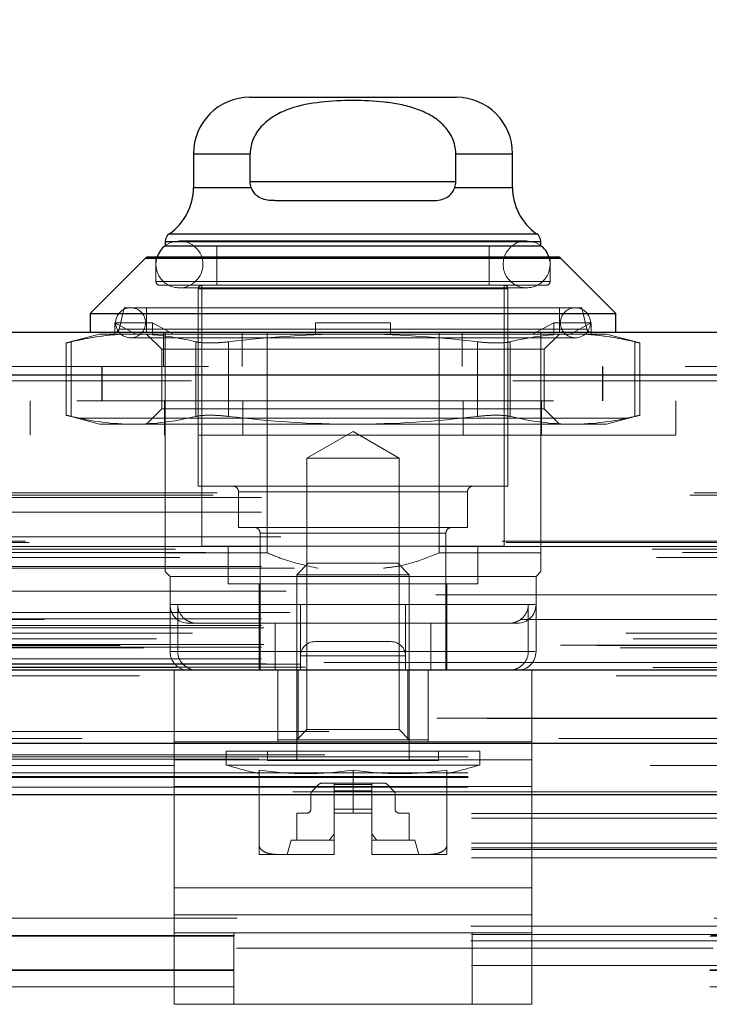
# Model space of a CAD drawing. Header units: inches. Extents: x 0.2 to 10.8, y 0.2 to 8.2.
# Tile 9 of 86: x 3.54 to 3.684, y 2.098 to 2.304. Entities that reach past the tile are written whole.
import ezdxf

# ---------------------------------------------------------------- set-up
doc = ezdxf.new("R2010")
doc.units = ezdxf.units.IN
doc.header["$MEASUREMENT"] = 0
doc.linetypes.add('HIDDEN', pattern=[0.07500000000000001, 0.05, -0.025])
doc.layers.add('DIMENSIONS', color=140, linetype='Continuous')
doc.layers.add('SLD-0', color=179, linetype='Continuous')
doc.styles.add('SLDTEXTSTYLE0', font='TXT', dxfattribs={"width": 0.7})
doc.dimstyles.new('SLDDIMSTYLE0', dxfattribs={"dimtxt": 0.0849609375, "dimasz": 0.13, "dimexe": 0, "dimexo": 0.0625, "dimgap": 0.021240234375, "dimtad": 0, "dimtih": 1, "dimtoh": 1, "dimlfac": 10, "dimrnd": 1e-09, "dimzin": 12, "dimdsep": 46, "dimtxsty": 'SLDTEXTSTYLE0', "dimsah": 1, "dimcen": 0.09, "dimadec": 0, "dimazin": 3, "dimtfac": 1, "dimtofl": 0, "dimtmove": 0, "dimatfit": 3, "dimfxl": 0, "dimfrac": 2, "dimtolj": 1, "dimtzin": 12, "dimarcsym": 0})

# ---------------------------------------------------------------- blocks, each defined once
blk = doc.blocks.new('_D_25')
at = {"layer": 'DIMENSIONS'}
for p, q in [((2.73250681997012, 2.191886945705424), (2.73250681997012, 2.691556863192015)), ((4.48630681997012, 2.191886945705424), (4.48630681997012, 2.691556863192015)), ((3.486450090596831, 2.646032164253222), (3.457919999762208, 2.646032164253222)), ((3.457919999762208, 2.646032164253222), (3.457919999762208, 2.511001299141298)), ((3.809598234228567, 2.646032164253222), (3.83812832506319, 2.646032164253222)), ((3.83812832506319, 2.646032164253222), (3.83812832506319, 2.511001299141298)), ((2.73250681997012, 2.566556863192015), (3.143037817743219, 2.566556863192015)), ((4.48630681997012, 2.566556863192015), (4.153010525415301, 2.566556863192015)), ((3.457919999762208, 2.511001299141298), (3.486450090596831, 2.511001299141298)), ((3.83812832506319, 2.511001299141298), (3.809598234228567, 2.511001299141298))]:
    blk.add_line(p, q, dxfattribs=at)
for points in [[(2.73250681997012, 2.566556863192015), (2.86250681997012, 2.546556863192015), (2.86250681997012, 2.586556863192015)], [(4.48630681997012, 2.566556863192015), (4.35630681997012, 2.586556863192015), (4.35630681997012, 2.546556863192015)]]:
    blk.add_solid(points, dxfattribs=at)
at = {"layer": 'DIMENSIONS', "char_height": 0.08333333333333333, "attachment_point": 1, "style": 'SLDTEXTSTYLE0'}
for s, insert in [('17.54', (3.48645008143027, 2.772474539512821)), ('445.5', (3.486450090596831, 2.618423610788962)), ('INSIDE OPENING', (3.162067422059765, 2.464372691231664))]:
    blk.add_mtext(s, dxfattribs=dict(at, insert=insert))

msp = doc.modelspace()

# ---------------------------------------------------------------- linework, layer by layer
at = {"layer": 'SLD-0', "linetype": 'Continuous', "lineweight": 25}
for p, q in [((3.587892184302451, 2.288012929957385), (3.631199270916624, 2.288012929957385)), ((3.576081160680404, 2.276201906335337), (3.576081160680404, 2.269107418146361)), ((3.576081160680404, 2.276201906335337), (3.587981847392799, 2.276201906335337)), ((3.587981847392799, 2.270296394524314), (3.587981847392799, 2.276201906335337)), ((3.631109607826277, 2.270296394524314), (3.631109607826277, 2.276201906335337)), ((3.631109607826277, 2.276201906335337), (3.643010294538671, 2.276201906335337)), ((3.643010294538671, 2.269107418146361), (3.643010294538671, 2.276201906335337)), ((3.631109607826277, 2.270296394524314), (3.587981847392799, 2.270296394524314)), ((3.576081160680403, 2.269107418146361), (3.588201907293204, 2.269107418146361)), ((3.630889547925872, 2.269107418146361), (3.643010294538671, 2.269107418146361)), ((3.593120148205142, 2.266359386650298), (3.625971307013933, 2.266359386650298)), ((3.57017564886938, 2.257799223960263), (3.57017564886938, 2.256946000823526)), ((3.57017564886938, 2.257799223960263), (3.648915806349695, 2.257799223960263)), ((3.571019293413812, 2.259414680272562), (3.648072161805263, 2.259414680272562)), ((3.648915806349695, 2.256946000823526), (3.648915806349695, 2.257799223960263)), ((3.57017564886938, 2.25691056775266), (3.648915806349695, 2.25691056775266)), ((3.56600801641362, 2.254317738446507), (3.554427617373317, 2.242737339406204)), ((3.56600801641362, 2.254317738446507), (3.653083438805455, 2.254317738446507)), ((3.566564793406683, 2.254548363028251), (3.652526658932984, 2.254548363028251)), ((3.664663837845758, 2.242737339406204), (3.653083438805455, 2.254317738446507)), ((3.554427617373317, 2.242737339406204), (3.554427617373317, 2.238800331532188)), ((3.554427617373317, 2.242737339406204), (3.664663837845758, 2.242737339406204)), ((3.664663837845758, 2.238800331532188), (3.664663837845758, 2.242737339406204)), ((2.679203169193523, 2.238800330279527), (4.539561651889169, 2.238800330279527)), ((2.675668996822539, 2.229875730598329), (4.543095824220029, 2.22987573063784)), ((2.664767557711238, 2.168050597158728), (4.553997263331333, 2.168050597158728)), ((2.733697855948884, 2.152686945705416), (4.485115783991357, 2.152686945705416)), ((2.733697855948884, 2.141886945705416), (4.485115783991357, 2.141886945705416))]:
    msp.add_line(p, q, dxfattribs=at)
at = {"layer": 'SLD-0', "linetype": 'HIDDEN', "lineweight": 18}
for p, q in [((3.587981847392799, 2.276201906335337), (3.576081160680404, 2.276201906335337)), ((3.587981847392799, 2.276201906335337), (3.576081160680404, 2.276201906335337)), ((3.631109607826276, 2.276201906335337), (3.643010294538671, 2.276201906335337)), ((3.643010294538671, 2.276201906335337), (3.631109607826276, 2.276201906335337)), ((3.587981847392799, 2.270296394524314), (3.631109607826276, 2.270296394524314)), ((3.587981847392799, 2.270296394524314), (3.631109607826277, 2.270296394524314)), ((3.631109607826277, 2.270296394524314), (3.587981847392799, 2.270296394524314)), ((3.588201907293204, 2.269107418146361), (3.576081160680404, 2.269107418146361)), ((3.588201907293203, 2.269107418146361), (3.576081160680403, 2.269107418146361)), ((3.630889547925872, 2.269107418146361), (3.643010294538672, 2.269107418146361)), ((3.643010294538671, 2.269107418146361), (3.630889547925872, 2.269107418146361)), ((3.648915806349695, 2.257799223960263), (3.57017564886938, 2.257799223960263)), ((3.648915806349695, 2.257799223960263), (3.570353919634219, 2.257799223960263)), ((3.648072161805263, 2.259414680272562), (3.571019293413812, 2.259414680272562)), ((3.648072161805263, 2.259414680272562), (3.571193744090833, 2.259414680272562)), ((3.645963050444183, 2.25793025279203), (3.573128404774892, 2.25793025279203)), ((3.57017564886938, 2.256946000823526), (3.57017564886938, 2.25691056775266)), ((3.581002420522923, 2.25691056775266), (3.581002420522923, 2.248642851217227)), ((3.638089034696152, 2.248642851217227), (3.638089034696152, 2.25691056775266)), ((3.648915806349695, 2.25691056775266), (3.648915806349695, 2.256946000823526)), ((3.653083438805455, 2.254317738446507), (3.56600801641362, 2.254317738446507)), ((3.653083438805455, 2.254317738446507), (3.566183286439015, 2.254317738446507)), ((3.568207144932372, 2.254548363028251), (3.568207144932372, 2.24943025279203)), ((3.650884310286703, 2.24943025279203), (3.650884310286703, 2.254548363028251)), ((3.650884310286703, 2.24943025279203), (3.568207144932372, 2.24943025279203)), ((3.568207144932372, 2.24943025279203), (3.650884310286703, 2.24943025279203)), ((3.568994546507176, 2.248642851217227), (3.6500969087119, 2.248642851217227)), ((3.573128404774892, 2.248087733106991), (3.645963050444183, 2.248087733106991)), ((3.642026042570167, 2.247855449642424), (3.577065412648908, 2.247855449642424)), ((3.577065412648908, 2.247855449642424), (3.642026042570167, 2.247855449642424)), ((3.577065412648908, 2.247855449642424), (3.577065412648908, 2.206516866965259)), ((3.577852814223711, 2.248642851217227), (3.577852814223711, 2.193918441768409)), ((3.641238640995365, 2.193918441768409), (3.641238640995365, 2.248642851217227)), ((3.642026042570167, 2.206516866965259), (3.642026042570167, 2.247855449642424)), ((3.561514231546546, 2.243918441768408), (3.560473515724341, 2.239410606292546)), ((3.561514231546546, 2.243918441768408), (3.65757722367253, 2.243918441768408)), ((3.566238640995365, 2.243918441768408), (3.566238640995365, 2.238800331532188)), ((3.65285281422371, 2.238800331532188), (3.65285281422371, 2.243918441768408)), ((3.658617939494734, 2.239410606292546), (3.65757722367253, 2.243918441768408)), ((3.559579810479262, 2.238251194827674), (3.559579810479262, 2.240768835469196)), ((3.567453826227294, 2.240768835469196), (3.559579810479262, 2.240768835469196)), ((3.559579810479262, 2.240768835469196), (3.564011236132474, 2.238406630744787)), ((3.560473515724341, 2.239410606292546), (3.658441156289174, 2.239410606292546)), ((3.658617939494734, 2.239410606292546), (3.560650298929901, 2.239410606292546)), ((3.567453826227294, 2.238251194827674), (3.567453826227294, 2.240768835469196)), ((3.567453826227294, 2.240768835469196), (3.571885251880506, 2.238406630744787)), ((3.601671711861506, 2.240768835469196), (3.617419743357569, 2.240768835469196)), ((3.601671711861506, 2.240768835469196), (3.601671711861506, 2.238406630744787)), ((3.617419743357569, 2.240768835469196), (3.617419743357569, 2.238406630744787)), ((3.647206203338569, 2.238406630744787), (3.651637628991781, 2.240768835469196)), ((3.651637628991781, 2.240768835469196), (3.659511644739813, 2.240768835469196)), ((3.651637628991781, 2.240768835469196), (3.651637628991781, 2.238251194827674)), ((3.655080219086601, 2.238406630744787), (3.659511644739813, 2.240768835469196)), ((3.659511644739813, 2.240768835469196), (3.659511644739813, 2.238251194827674)), ((3.556396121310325, 2.238406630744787), (3.549391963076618, 2.236529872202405)), ((3.556396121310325, 2.238406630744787), (3.560087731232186, 2.238406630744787)), ((3.559579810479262, 2.238251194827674), (3.560087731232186, 2.238406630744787)), ((3.560087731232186, 2.238406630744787), (3.564011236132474, 2.238406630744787)), ((3.562892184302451, 2.237619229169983), (3.656199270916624, 2.237619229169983)), ((3.567961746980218, 2.238406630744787), (3.564011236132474, 2.238406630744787)), ((3.566238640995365, 2.238406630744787), (3.569435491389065, 2.235209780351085)), ((3.567453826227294, 2.238251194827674), (3.567961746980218, 2.238406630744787)), ((3.567961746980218, 2.238406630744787), (3.609545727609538, 2.238406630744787)), ((3.569815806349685, 2.231600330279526), (3.569815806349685, 2.238800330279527)), ((3.57017564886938, 2.192540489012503), (3.57017564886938, 2.238800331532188)), ((3.586266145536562, 2.231600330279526), (3.586266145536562, 2.238800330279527)), ((3.591504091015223, 2.192540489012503), (3.591504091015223, 2.238800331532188)), ((3.601671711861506, 2.238251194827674), (3.601671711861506, 2.238406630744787)), ((3.609545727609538, 2.238406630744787), (3.651129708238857, 2.238406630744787)), ((3.617419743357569, 2.238251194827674), (3.617419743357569, 2.238406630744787)), ((3.627587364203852, 2.192540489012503), (3.627587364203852, 2.238800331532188)), ((3.632465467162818, 2.231600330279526), (3.632465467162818, 2.238800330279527)), ((3.648915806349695, 2.231600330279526), (3.648915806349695, 2.238800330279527)), ((3.64965596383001, 2.235209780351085), (3.65285281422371, 2.238406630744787)), ((3.651637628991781, 2.238251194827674), (3.651129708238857, 2.238406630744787)), ((3.655080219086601, 2.238406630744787), (3.651129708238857, 2.238406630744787)), ((3.659003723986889, 2.238406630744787), (3.655080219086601, 2.238406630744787)), ((3.659511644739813, 2.238251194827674), (3.659003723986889, 2.238406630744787)), ((3.659003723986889, 2.238406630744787), (3.66269533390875, 2.238406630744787)), ((3.669699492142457, 2.236529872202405), (3.662695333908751, 2.238406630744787)), ((3.549391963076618, 2.236554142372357), (3.549391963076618, 2.22136148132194)), ((3.550446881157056, 2.23677743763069), (3.550446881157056, 2.221138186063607)), ((3.550446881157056, 2.23677743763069), (3.550446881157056, 2.221138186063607)), ((3.550446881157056, 2.23677743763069), (3.550446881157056, 2.221138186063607)), ((3.550446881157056, 2.23677743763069), (3.550446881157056, 2.221138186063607)), ((3.569435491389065, 2.235209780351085), (3.644282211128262, 2.235209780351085)), ((3.569435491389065, 2.235209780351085), (3.569435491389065, 2.222705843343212)), ((3.576586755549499, 2.236777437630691), (3.5765867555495, 2.221138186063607)), ((3.5765867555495, 2.23677743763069), (3.5765867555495, 2.221138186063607)), ((3.5765867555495, 2.23677743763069), (3.5765867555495, 2.221138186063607)), ((3.5765867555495, 2.23677743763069), (3.5765867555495, 2.221138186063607)), ((3.583405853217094, 2.236777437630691), (3.583405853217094, 2.221138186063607)), ((3.583405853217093, 2.23677743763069), (3.583405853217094, 2.221138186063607)), ((3.583405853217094, 2.23677743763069), (3.583405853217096, 2.221138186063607)), ((3.583405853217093, 2.23677743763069), (3.583405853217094, 2.221138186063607)), ((3.635685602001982, 2.23677743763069), (3.635685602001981, 2.221138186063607)), ((3.635685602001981, 2.23677743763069), (3.63568560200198, 2.221138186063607)), ((3.635685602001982, 2.23677743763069), (3.635685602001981, 2.221138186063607)), ((3.635685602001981, 2.236777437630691), (3.635685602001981, 2.221138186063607)), ((3.642504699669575, 2.23677743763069), (3.642504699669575, 2.221138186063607)), ((3.642504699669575, 2.23677743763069), (3.642504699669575, 2.221138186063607)), ((3.642504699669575, 2.23677743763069), (3.642504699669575, 2.221138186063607)), ((3.642504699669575, 2.236777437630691), (3.642504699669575, 2.221138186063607)), ((3.644282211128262, 2.235209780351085), (3.64965596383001, 2.235209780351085)), ((3.64965596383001, 2.222705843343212), (3.64965596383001, 2.235209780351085)), ((3.668644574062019, 2.23677743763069), (3.668644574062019, 2.221138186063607)), ((3.668644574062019, 2.23677743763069), (3.668644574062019, 2.221138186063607)), ((3.668644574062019, 2.23677743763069), (3.668644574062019, 2.221138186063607)), ((3.668644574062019, 2.23677743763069), (3.668644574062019, 2.221138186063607)), ((3.669699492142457, 2.22136148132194), (3.669699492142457, 2.236554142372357)), ((2.679203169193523, 2.231600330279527), (4.539561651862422, 2.231600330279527)), ((3.55684901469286, 2.231600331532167), (3.556849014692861, 2.224400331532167)), ((3.556915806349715, 2.231600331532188), (3.556915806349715, 2.224400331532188)), ((3.648915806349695, 2.192540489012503), (3.648915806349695, 2.231600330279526)), ((3.661849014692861, 2.22440033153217), (3.66184901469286, 2.23160033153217)), ((3.661915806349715, 2.224400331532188), (3.661915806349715, 2.231600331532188)), ((4.543095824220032, 2.229875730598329), (2.675668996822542, 2.22987573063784)), ((2.675668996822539, 2.228625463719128), (4.543095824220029, 2.228625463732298)), ((4.543095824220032, 2.228625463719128), (2.675668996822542, 2.228625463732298)), ((4.451599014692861, 2.224400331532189), (2.767099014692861, 2.224400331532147)), ((3.541845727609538, 2.224400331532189), (3.541845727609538, 2.217200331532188)), ((3.569435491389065, 2.222705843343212), (3.566238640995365, 2.219508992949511)), ((3.569435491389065, 2.222705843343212), (3.644282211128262, 2.222705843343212)), ((3.569995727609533, 2.217200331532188), (3.569995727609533, 2.224400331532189)), ((3.58644606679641, 2.217200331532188), (3.58644606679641, 2.224400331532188)), ((3.632645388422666, 2.217200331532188), (3.632645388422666, 2.224400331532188)), ((3.644282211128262, 2.222705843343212), (3.64965596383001, 2.222705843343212)), ((3.649095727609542, 2.217200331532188), (3.649095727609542, 2.224400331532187)), ((3.65285281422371, 2.219508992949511), (3.64965596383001, 2.222705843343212)), ((3.677245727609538, 2.217200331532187), (3.677245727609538, 2.224400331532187)), ((4.451599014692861, 2.220800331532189), (2.767099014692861, 2.220800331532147)), ((4.451599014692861, 2.220800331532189), (2.767099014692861, 2.220800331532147)), ((2.767165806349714, 2.220800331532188), (4.451599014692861, 2.220800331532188)), ((2.767165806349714, 2.220800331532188), (4.451599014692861, 2.220800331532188)), ((3.549391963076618, 2.221385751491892), (3.556396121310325, 2.219508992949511)), ((3.66269533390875, 2.219508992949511), (3.669699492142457, 2.221385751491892)), ((3.556396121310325, 2.219508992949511), (3.563516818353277, 2.219508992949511)), ((3.563516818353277, 2.219508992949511), (3.609545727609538, 2.219508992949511)), ((3.609545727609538, 2.219508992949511), (3.655574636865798, 2.219508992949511)), ((3.655574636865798, 2.219508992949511), (3.66269533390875, 2.219508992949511)), ((3.677245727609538, 2.217200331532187), (3.541845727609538, 2.217200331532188)), ((3.609545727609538, 2.218006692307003), (3.59986659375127, 2.21241844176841)), ((3.619224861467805, 2.21241844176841), (3.609545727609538, 2.218006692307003)), ((3.59986659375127, 2.21241844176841), (3.619224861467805, 2.21241844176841)), ((3.59986659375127, 2.21241844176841), (3.59986659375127, 2.155499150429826)), ((3.619224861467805, 2.155499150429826), (3.619224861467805, 2.21241844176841)), ((3.577065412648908, 2.206516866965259), (3.642026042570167, 2.206516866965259)), ((2.680201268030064, 2.204615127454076), (4.53856355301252, 2.2046151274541)), ((2.681078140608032, 2.205134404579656), (4.537686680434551, 2.205134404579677)), ((2.690338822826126, 2.204134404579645), (4.528425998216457, 2.204134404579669)), ((2.690338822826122, 2.204134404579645), (4.528425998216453, 2.204134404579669)), ((3.633561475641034, 2.205335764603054), (3.585529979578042, 2.205335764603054)), ((3.585529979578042, 2.205335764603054), (3.633561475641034, 2.205335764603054)), ((3.585529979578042, 2.205335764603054), (3.585529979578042, 2.197855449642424)), ((3.633561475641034, 2.197855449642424), (3.633561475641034, 2.205335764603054)), ((2.690338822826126, 2.201095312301), (4.528425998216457, 2.201095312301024)), ((3.585529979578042, 2.197855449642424), (3.633561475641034, 2.197855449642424)), ((2.694377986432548, 2.195925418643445), (4.524386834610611, 2.195925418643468)), ((3.590057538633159, 2.196674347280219), (3.628852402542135, 2.196674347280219)), ((3.590057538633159, 2.196674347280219), (3.590057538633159, 2.167934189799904)), ((3.629033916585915, 2.196674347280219), (3.59023905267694, 2.196674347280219)), ((3.629033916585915, 2.167934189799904), (3.629033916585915, 2.196674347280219)), ((4.541646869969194, 2.194697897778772), (2.677133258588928, 2.194697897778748)), ((4.540815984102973, 2.194989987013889), (2.67795499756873, 2.194989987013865)), ((2.690338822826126, 2.193853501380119), (4.528425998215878, 2.193853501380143)), ((4.527307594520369, 2.193861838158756), (2.691454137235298, 2.193861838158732)), ((3.577852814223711, 2.193918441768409), (3.641238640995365, 2.193918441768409)), ((3.583364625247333, 2.193918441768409), (3.583364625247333, 2.186044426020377)), ((3.635726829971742, 2.186044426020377), (3.635726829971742, 2.193918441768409)), ((2.672275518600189, 2.193295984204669), (4.546489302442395, 2.193295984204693)), ((2.673213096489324, 2.191545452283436), (4.545543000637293, 2.191545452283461)), ((2.678638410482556, 2.192594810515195), (4.540126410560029, 2.19259481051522)), ((3.57017564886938, 2.192540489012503), (3.591504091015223, 2.192540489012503)), ((3.627587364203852, 2.192540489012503), (3.648915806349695, 2.192540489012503)), ((2.690338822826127, 2.189719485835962), (4.528425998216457, 2.189719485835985)), ((2.697256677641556, 2.189337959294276), (4.521498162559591, 2.1893379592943)), ((3.600150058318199, 2.190375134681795), (3.59773470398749, 2.187959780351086)), ((3.600150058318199, 2.190375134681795), (3.618941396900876, 2.190375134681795)), ((3.621356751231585, 2.187959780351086), (3.618941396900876, 2.190375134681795)), ((3.57017564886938, 2.188603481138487), (3.571159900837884, 2.187619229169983)), ((3.571159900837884, 2.187619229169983), (3.647931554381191, 2.187619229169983)), ((3.571159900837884, 2.187619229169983), (3.571159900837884, 2.18171371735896)), ((3.59773470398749, 2.187959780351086), (3.621356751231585, 2.187959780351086)), ((3.59773470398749, 2.187959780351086), (3.59773470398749, 2.149036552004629)), ((3.621356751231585, 2.149036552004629), (3.621356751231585, 2.187959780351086)), ((3.647931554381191, 2.187619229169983), (3.648915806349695, 2.188603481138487)), ((3.647931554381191, 2.17187119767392), (3.647931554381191, 2.187619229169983)), ((3.583364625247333, 2.186044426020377), (3.635726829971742, 2.186044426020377)), ((3.589860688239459, 2.186044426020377), (3.589860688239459, 2.177776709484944)), ((3.629230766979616, 2.167934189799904), (3.629230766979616, 2.186044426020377)), ((4.52693909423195, 2.183719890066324), (2.691825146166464, 2.1837198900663)), ((2.695493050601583, 2.184529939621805), (4.523271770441, 2.184529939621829)), ((2.695493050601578, 2.184529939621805), (4.523271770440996, 2.184529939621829)), ((3.571159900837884, 2.181713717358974), (3.571159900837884, 2.17187119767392)), ((3.620569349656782, 2.18171371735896), (3.571334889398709, 2.18171371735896)), ((3.572776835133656, 2.17187119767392), (3.572776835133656, 2.18171371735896)), ((3.598522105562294, 2.18171371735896), (3.647756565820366, 2.18171371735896)), ((3.620569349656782, 2.17187119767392), (3.620569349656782, 2.18171371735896)), ((3.646314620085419, 2.17187119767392), (3.646314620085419, 2.18171371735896)), ((2.696371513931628, 2.180047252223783), (4.52238902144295, 2.180047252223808)), ((4.544782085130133, 2.178567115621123), (2.673971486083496, 2.178567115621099)), ((2.690338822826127, 2.17871475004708), (4.528425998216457, 2.178714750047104)), ((2.690338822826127, 2.177306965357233), (4.528425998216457, 2.177306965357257)), ((2.690338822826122, 2.177306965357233), (4.528425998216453, 2.177306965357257)), ((3.5750969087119, 2.177776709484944), (3.620569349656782, 2.177776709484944)), ((3.589860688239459, 2.177776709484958), (3.589860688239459, 2.167934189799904)), ((3.593236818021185, 2.167934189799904), (3.593236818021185, 2.177776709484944)), ((3.598522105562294, 2.167934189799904), (3.598522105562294, 2.177776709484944)), ((3.62585463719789, 2.177776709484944), (3.620569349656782, 2.177776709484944)), ((3.62585463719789, 2.167934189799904), (3.62585463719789, 2.177776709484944)), ((3.62585463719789, 2.177776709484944), (3.642183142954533, 2.177776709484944)), ((3.642183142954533, 2.177776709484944), (3.643994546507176, 2.177776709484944)), ((2.666799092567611, 2.175686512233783), (4.551965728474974, 2.175686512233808)), ((2.675855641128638, 2.175723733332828), (4.542909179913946, 2.175723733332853)), ((2.690838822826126, 2.176806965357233), (4.527925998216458, 2.176806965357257)), ((2.660716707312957, 2.173121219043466), (4.558048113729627, 2.173121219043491)), ((2.660716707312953, 2.173121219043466), (4.558048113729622, 2.173121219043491)), ((4.553085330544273, 2.173222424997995), (2.665679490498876, 2.173222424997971)), ((2.66832000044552, 2.174547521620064), (4.550380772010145, 2.174547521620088)), ((2.690838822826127, 2.173306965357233), (4.527925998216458, 2.173306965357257)), ((3.601547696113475, 2.173934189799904), (3.601543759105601, 2.173934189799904)), ((3.617547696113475, 2.173934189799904), (3.601547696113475, 2.173934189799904)), ((2.665571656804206, 2.172610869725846), (4.553193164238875, 2.17261086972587)), ((2.690338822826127, 2.172806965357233), (4.528425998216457, 2.172806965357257)), ((2.690338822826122, 2.172806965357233), (4.528425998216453, 2.172806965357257)), ((3.646314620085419, 2.17187119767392), (3.571340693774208, 2.17187119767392)), ((3.572776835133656, 2.17187119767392), (3.647750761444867, 2.17187119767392)), ((3.620543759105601, 2.170934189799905), (3.598543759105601, 2.170934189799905)), ((3.598543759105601, 2.170934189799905), (3.598543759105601, 2.167934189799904)), ((3.598543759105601, 2.170934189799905), (3.620543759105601, 2.170934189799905)), ((3.620547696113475, 2.170934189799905), (3.598547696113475, 2.170934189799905)), ((3.598547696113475, 2.170934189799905), (3.598547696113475, 2.167934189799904)), ((3.598547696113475, 2.170934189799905), (3.620547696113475, 2.170934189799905)), ((3.620543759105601, 2.170934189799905), (3.620543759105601, 2.167934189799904)), ((3.620547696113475, 2.170934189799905), (3.620547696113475, 2.167934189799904)), ((2.690338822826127, 2.170318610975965), (4.528425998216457, 2.170318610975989)), ((2.690338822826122, 2.170318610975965), (4.528425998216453, 2.170318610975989)), ((2.691338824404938, 2.169306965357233), (4.527425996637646, 2.169306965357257)), ((2.691338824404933, 2.169306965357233), (4.527425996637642, 2.169306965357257)), ((2.698634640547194, 2.169222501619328), (4.52013018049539, 2.169222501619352)), ((2.698634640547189, 2.169222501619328), (4.520130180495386, 2.169222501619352)), ((4.503399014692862, 2.169600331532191), (2.715299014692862, 2.169600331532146)), ((2.664767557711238, 2.166800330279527), (4.553997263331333, 2.166800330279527)), ((2.671298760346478, 2.167960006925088), (4.547466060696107, 2.167960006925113)), ((2.671550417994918, 2.167927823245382), (4.547214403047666, 2.167927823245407)), ((2.672455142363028, 2.168501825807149), (4.546309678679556, 2.168501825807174)), ((2.672455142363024, 2.168501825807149), (4.546309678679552, 2.168501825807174)), ((2.699562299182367, 2.168565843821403), (4.519202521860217, 2.168565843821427)), ((2.699562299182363, 2.168565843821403), (4.519202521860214, 2.168565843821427)), ((3.5720437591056, 2.167934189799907), (3.5720437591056, 2.152934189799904)), ((3.572047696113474, 2.167934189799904), (3.647047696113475, 2.167934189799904)), ((3.572047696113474, 2.167934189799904), (3.572047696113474, 2.149181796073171)), ((3.593793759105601, 2.167934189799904), (3.593793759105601, 2.152934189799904)), ((3.593797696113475, 2.167934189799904), (3.593797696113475, 2.152934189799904)), ((3.598065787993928, 2.153367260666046), (3.598065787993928, 2.167934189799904)), ((3.621025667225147, 2.153367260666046), (3.621025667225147, 2.167934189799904)), ((3.625293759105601, 2.153367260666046), (3.625293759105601, 2.167934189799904)), ((3.625297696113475, 2.167934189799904), (3.625297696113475, 2.152934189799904)), ((3.647043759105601, 2.167934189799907), (3.647043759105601, 2.152934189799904)), ((3.647047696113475, 2.167934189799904), (3.647047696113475, 2.149181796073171)), ((2.704470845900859, 2.155135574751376), (4.514293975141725, 2.155135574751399)), ((3.59986659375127, 2.155499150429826), (3.59773470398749, 2.153367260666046)), ((3.59986659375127, 2.155499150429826), (3.619224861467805, 2.155499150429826)), ((3.621356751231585, 2.153367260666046), (3.619224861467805, 2.155499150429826)), ((3.572043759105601, 2.143557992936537), (3.572043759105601, 2.152934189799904)), ((3.572047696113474, 2.152934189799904), (3.647047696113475, 2.152934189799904)), ((3.593797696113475, 2.153367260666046), (3.598065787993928, 2.153367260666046)), ((3.598065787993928, 2.153367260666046), (3.621025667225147, 2.153367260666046)), ((3.621025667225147, 2.153367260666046), (3.625293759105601, 2.153367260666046)), ((3.625293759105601, 2.15336726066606), (3.625293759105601, 2.152934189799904)), ((3.647043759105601, 2.143557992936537), (3.647043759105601, 2.152934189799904)), ((2.703619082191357, 2.15018330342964), (4.515141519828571, 2.150183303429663)), ((3.582970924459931, 2.151005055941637), (3.636120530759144, 2.151005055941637)), ((3.582970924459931, 2.151005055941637), (3.582970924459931, 2.148074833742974)), ((3.591632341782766, 2.151005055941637), (3.591632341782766, 2.149036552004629)), ((3.627459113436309, 2.149036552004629), (3.627459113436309, 2.151005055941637)), ((3.636120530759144, 2.148074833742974), (3.636120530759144, 2.151005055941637)), ((2.689776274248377, 2.149314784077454), (4.528971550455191, 2.149314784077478)), ((2.733697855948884, 2.149828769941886), (4.485115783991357, 2.149828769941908)), ((3.647043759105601, 2.149181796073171), (3.572043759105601, 2.149181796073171)), ((3.572047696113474, 2.149181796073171), (3.647047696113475, 2.149181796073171)), ((3.572047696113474, 2.149181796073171), (3.572047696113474, 2.122310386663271)), ((3.582970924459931, 2.148074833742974), (3.636120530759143, 2.148074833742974)), ((3.591632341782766, 2.149036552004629), (3.627459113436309, 2.149036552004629)), ((3.647047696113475, 2.149181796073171), (3.647047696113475, 2.122310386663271)), ((2.73360681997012, 2.146451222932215), (4.48520681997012, 2.146451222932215)), ((3.589860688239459, 2.147007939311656), (3.589860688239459, 2.131243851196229)), ((3.609545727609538, 2.147007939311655), (3.609545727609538, 2.138012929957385)), ((3.629230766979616, 2.147007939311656), (3.629230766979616, 2.131243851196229)), ((2.733697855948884, 2.145486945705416), (4.485115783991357, 2.145486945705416)), ((3.602310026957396, 2.143966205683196), (3.601033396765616, 2.142689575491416)), ((3.605608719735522, 2.14431214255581), (3.603145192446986, 2.14431214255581)), ((3.613482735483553, 2.14431214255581), (3.605608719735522, 2.14431214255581)), ((3.605608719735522, 2.143966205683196), (3.605608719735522, 2.14431214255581)), ((3.605608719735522, 2.143966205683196), (3.613482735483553, 2.143966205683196)), ((3.605608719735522, 2.143966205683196), (3.613482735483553, 2.143966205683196)), ((3.605608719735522, 2.142689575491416), (3.605608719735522, 2.143966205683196)), ((3.613482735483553, 2.143966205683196), (3.605608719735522, 2.143966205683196)), ((3.613482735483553, 2.143966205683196), (3.605608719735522, 2.143966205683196)), ((3.613482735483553, 2.143966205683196), (3.613482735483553, 2.14431214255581)), ((3.61594626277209, 2.14431214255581), (3.613482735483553, 2.14431214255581)), ((3.613482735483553, 2.142689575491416), (3.613482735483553, 2.143966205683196)), ((3.618058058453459, 2.142689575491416), (3.616781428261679, 2.143966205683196)), ((2.73360681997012, 2.143408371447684), (4.48520681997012, 2.143408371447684)), ((2.733697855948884, 2.141886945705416), (4.485115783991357, 2.141886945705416)), ((2.733697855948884, 2.141886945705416), (4.485115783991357, 2.141886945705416)), ((2.733697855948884, 2.141886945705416), (4.485115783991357, 2.141886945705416)), ((2.733697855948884, 2.141886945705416), (4.485115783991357, 2.141886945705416)), ((2.733697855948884, 2.141886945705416), (4.485115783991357, 2.141886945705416)), ((3.89690681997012, 2.142444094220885), (3.32190681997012, 2.142444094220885)), ((3.647043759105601, 2.143557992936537), (3.572043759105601, 2.143557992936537)), ((3.572043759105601, 2.116686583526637), (3.572043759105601, 2.143557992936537)), ((3.572047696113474, 2.143557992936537), (3.647047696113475, 2.143557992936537)), ((3.605608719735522, 2.142689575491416), (3.613482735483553, 2.142689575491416)), ((3.605608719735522, 2.142689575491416), (3.613482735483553, 2.142689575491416)), ((3.605608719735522, 2.141854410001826), (3.605608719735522, 2.142689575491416)), ((3.613482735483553, 2.142689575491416), (3.605608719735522, 2.142689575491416)), ((3.613482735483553, 2.142689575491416), (3.605608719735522, 2.142689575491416)), ((3.613482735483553, 2.141854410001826), (3.613482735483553, 2.142689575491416)), ((3.647043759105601, 2.116686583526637), (3.647043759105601, 2.143557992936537)), ((3.600687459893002, 2.141854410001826), (3.600687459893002, 2.138800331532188)), ((3.605608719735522, 2.141854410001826), (3.613482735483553, 2.141854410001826)), ((3.605608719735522, 2.141854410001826), (3.613482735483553, 2.141854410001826)), ((3.613482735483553, 2.141854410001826), (3.605608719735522, 2.141854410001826)), ((3.605608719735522, 2.138800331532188), (3.605608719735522, 2.141854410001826)), ((3.613482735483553, 2.141854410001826), (3.605608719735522, 2.141854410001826)), ((3.613482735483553, 2.138800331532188), (3.613482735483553, 2.141854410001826)), ((3.618403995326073, 2.138800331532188), (3.618403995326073, 2.141854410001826)), ((3.93440681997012, 2.137923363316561), (3.28440681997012, 2.137923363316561)), ((3.599900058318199, 2.138012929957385), (3.59773470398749, 2.138012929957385)), ((3.59773470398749, 2.138012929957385), (3.59773470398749, 2.132304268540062)), ((3.605608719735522, 2.138800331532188), (3.613482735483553, 2.138800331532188)), ((3.605608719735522, 2.138800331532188), (3.613482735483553, 2.138800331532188)), ((3.613482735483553, 2.138800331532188), (3.605608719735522, 2.138800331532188)), ((3.605608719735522, 2.138012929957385), (3.605608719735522, 2.138800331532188)), ((3.613482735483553, 2.138800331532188), (3.605608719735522, 2.138800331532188)), ((3.605608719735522, 2.138012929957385), (3.605608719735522, 2.129352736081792)), ((3.609545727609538, 2.138012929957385), (3.605608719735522, 2.138012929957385)), ((3.609545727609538, 2.138012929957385), (3.613482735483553, 2.138012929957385)), ((3.613482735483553, 2.138012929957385), (3.613482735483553, 2.138800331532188)), ((3.613482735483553, 2.138012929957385), (3.613482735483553, 2.129352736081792)), ((3.621356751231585, 2.138012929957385), (3.619191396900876, 2.138012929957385)), ((3.621356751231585, 2.132304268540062), (3.621356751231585, 2.138012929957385)), ((3.93440681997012, 2.136911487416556), (3.28440681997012, 2.136911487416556)), ((3.93440681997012, 2.13168764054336), (3.28440681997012, 2.13168764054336)), ((3.596553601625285, 2.132304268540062), (3.595766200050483, 2.12935151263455)), ((3.596553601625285, 2.132304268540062), (3.605608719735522, 2.132304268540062)), ((3.613482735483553, 2.132304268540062), (3.62253785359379, 2.132304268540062)), ((3.623325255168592, 2.12935151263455), (3.62253785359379, 2.132304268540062)), ((3.93440681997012, 2.130723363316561), (3.28440681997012, 2.130723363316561)), ((3.93440681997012, 2.130386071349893), (3.28440681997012, 2.130386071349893)), ((3.93440681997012, 2.128644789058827), (3.28440681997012, 2.128644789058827)), ((3.589860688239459, 2.129351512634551), (3.593983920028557, 2.129351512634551)), ((3.593983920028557, 2.129351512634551), (3.605422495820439, 2.12935151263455)), ((3.605422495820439, 2.12935151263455), (3.605608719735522, 2.12935151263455)), ((3.605422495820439, 2.12935151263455), (3.605608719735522, 2.12935151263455)), ((3.605608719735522, 2.129352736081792), (3.605608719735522, 2.12935151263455)), ((3.613482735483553, 2.129352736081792), (3.613482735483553, 2.12935151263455)), ((3.613482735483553, 2.12935151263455), (3.613668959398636, 2.12935151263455)), ((3.613482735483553, 2.12935151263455), (3.613668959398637, 2.12935151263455)), ((3.613668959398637, 2.12935151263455), (3.625107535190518, 2.129351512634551)), ((3.625107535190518, 2.129351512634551), (3.629230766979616, 2.129351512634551)), ((3.647043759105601, 2.122310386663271), (3.572043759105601, 2.122310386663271)), ((3.572047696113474, 2.122310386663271), (3.647047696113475, 2.122310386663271)), ((3.572047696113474, 2.122310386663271), (3.572047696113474, 2.112934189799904)), ((3.647047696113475, 2.122310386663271), (3.647047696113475, 2.112934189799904)), ((3.285270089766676, 2.115986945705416), (3.933543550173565, 2.115986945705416)), ((3.285270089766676, 2.115986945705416), (3.933543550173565, 2.115986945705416)), ((3.647043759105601, 2.116686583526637), (3.572043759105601, 2.116686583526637)), ((3.572043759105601, 2.097934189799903), (3.572043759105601, 2.116686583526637)), ((3.572047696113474, 2.116686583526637), (3.647047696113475, 2.116686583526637)), ((3.647043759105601, 2.097934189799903), (3.647043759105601, 2.116686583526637)), ((3.934278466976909, 2.114309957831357), (3.284535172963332, 2.114309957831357)), ((3.93440681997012, 2.112568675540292), (3.28440681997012, 2.112568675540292)), ((3.28440681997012, 2.112231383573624), (3.934406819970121, 2.112231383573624)), ((3.934278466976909, 2.111267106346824), (3.284535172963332, 2.111267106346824)), ((3.284665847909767, 2.112386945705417), (3.934147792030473, 2.112386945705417)), ((3.572047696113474, 2.112934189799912), (3.572043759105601, 2.112934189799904)), ((3.572047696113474, 2.112934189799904), (3.572047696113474, 2.097934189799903)), ((3.572047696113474, 2.112934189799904), (3.584547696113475, 2.112934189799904)), ((3.584543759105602, 2.112934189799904), (3.584543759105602, 2.097934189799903)), ((3.584547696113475, 2.112934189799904), (3.584547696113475, 2.097934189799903)), ((3.584547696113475, 2.112934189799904), (3.634547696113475, 2.112934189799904)), ((3.634543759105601, 2.112934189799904), (3.634543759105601, 2.097934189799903)), ((3.634547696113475, 2.112934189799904), (3.634547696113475, 2.097934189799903)), ((3.634547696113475, 2.112934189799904), (3.647047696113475, 2.112934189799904)), ((3.647047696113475, 2.112934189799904), (3.647047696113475, 2.097934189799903)), ((4.485115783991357, 2.109686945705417), (2.733697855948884, 2.109686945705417)), ((3.93440681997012, 2.106043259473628), (3.28440681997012, 2.106043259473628)), ((3.28440681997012, 2.105186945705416), (3.93440681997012, 2.105186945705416)), ((3.28440681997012, 2.105031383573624), (3.93440681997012, 2.105031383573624)), ((3.28440681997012, 2.101586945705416), (3.93440681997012, 2.101586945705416)), ((3.28440681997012, 2.101586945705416), (3.93440681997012, 2.101586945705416)), ((3.572047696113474, 2.09793418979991), (3.572043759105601, 2.097934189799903)), ((3.584547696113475, 2.097934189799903), (3.572047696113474, 2.097934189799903)), ((3.584547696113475, 2.097934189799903), (3.634547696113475, 2.097934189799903)), ((3.647047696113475, 2.097934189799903), (3.634547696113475, 2.097934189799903))]:
    msp.add_line(p, q, dxfattribs=at)
at = {"layer": 'SLD-0', "linetype": 'HIDDEN', "lineweight": 18, "flags": 128}
for points in [[(3.573128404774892, 2.25793025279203), (3.571245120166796, 2.257555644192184), (3.57017564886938, 2.256946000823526)], [(3.648915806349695, 2.256946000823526), (3.64784633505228, 2.257555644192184), (3.645963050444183, 2.25793025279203)], [(4.537685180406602, 2.15785817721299), (3.624571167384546, 2.157858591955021), (2.681083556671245, 2.157858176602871)], [(4.52716199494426, 2.157880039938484), (3.624571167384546, 2.15788014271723), (2.691598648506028, 2.157880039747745)], [(4.552725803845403, 2.153610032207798), (3.569486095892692, 2.153609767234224), (2.666031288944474, 2.153610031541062)], [(4.552734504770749, 2.153609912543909), (3.687058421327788, 2.15360609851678), (2.666032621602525, 2.153609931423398)], [(2.703625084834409, 2.150183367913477), (3.594194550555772, 2.150184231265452), (4.515171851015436, 2.150183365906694)], [(2.671890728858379, 2.147974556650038), (3.59418750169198, 2.147973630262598), (4.546892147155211, 2.147974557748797)], [(2.733697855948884, 2.145705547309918), (3.59418750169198, 2.145705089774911), (4.485115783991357, 2.145705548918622)]]:
    msp.add_lwpolyline(points, dxfattribs=at)
at = {"layer": 'SLD-0', "linetype": 'Continuous', "lineweight": 25}
for centre, radius, start, end in [((3.587892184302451, 2.276201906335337), 0.01181102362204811, 90.00000000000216, 180), ((3.631199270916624, 2.276201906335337), 0.01181102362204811, 0, 89.99999999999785), ((3.564270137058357, 2.269107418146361), 0.01181102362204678, 304.849904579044, 0), ((3.654821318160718, 2.269107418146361), 0.01181102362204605, 180, 235.1500954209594), ((3.572144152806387, 2.257799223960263), 0.001968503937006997, 124.8499045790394, 180.0000000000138), ((3.646947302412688, 2.257799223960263), 0.001968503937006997, 359.9999999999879, 55.15009542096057), ((3.573128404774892, 2.253008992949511), 0.004921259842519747, 126.8698976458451, 161.7719472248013), ((3.645963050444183, 2.253008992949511), 0.004921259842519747, 18.22805277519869, 53.13010235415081), ((3.56656479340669, 2.25376096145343), 0.0007874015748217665, 90.00000000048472, 134.9999999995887), ((3.652526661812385, 2.25376096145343), 0.0007874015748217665, 45.0000000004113, 89.99999999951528)]:
    msp.add_arc(centre, radius, start, end, dxfattribs=at)
at = {"layer": 'SLD-0', "linetype": 'HIDDEN', "lineweight": 18}
for centre, radius, start, end in [((3.573128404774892, 2.253008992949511), 0.004921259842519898, 270.0000000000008, 90), ((3.645963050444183, 2.253008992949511), 0.004921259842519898, 90, 270.0000000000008), ((3.573128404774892, 2.253008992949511), 0.004921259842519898, 161.7719472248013, 270.0000000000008), ((3.645963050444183, 2.253008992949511), 0.004921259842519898, 270.0000000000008, 18.22805277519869), ((3.56899454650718, 2.249430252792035), 0.0007874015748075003, 180.000000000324, 269.9999999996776), ((3.650096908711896, 2.249430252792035), 0.0007874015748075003, 270.0000000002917, 359.9999999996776), ((3.577852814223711, 2.247855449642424), 0.0007874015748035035, 90, 180), ((3.641238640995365, 2.247855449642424), 0.0007874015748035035, 0, 90), ((3.562892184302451, 2.240768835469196), 0.003149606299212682, 90, 270.0000000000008), ((3.562892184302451, 2.240768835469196), 0.003149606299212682, 270.0000000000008, 90), ((3.656199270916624, 2.240768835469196), 0.003149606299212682, 90, 270.0000000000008), ((3.656199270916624, 2.240768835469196), 0.003149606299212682, 270.0000000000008, 90), ((3.559706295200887, 2.239587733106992), 0.0007874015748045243, 270.0000000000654, 346.9999999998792), ((3.659385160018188, 2.239587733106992), 0.0007874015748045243, 193.0000000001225, 269.9999999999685), ((3.584348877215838, 2.205335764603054), 0.001181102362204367, 0, 90.00000000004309), ((3.634742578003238, 2.205335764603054), 0.001181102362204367, 89.99999999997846, 180), ((3.588876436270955, 2.196674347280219), 0.001181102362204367, 0, 90), ((3.63021501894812, 2.196674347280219), 0.001181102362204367, 89.99999999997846, 180), ((3.575096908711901, 2.18171371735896), 0.003937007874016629, 180, 269.9999999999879), ((3.643994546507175, 2.18171371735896), 0.003937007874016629, 270.0000000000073, 0), ((3.601543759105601, 2.170934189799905), 0.00299999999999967, 90, 180), ((3.601547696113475, 2.170934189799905), 0.003000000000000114, 90, 180), ((3.617543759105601, 2.170934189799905), 0.003000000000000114, 0, 90), ((3.617547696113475, 2.170934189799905), 0.00299999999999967, 0, 90), ((3.5750969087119, 2.17187119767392), 0.003937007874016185, 180, 270.0000000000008), ((3.643994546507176, 2.17187119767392), 0.003937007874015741, 270.0000000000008, 0), ((3.609545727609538, 2.236375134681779), 0.09221259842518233, 253.2503397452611, 257.6739543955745), ((3.609545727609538, 2.236375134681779), 0.0922125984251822, 282.3260456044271, 286.7496602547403), ((3.5997032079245, 2.21395837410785), 0.0676700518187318, 261.6367379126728, 278.3632620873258), ((3.619388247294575, 2.213958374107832), 0.06767005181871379, 261.6367379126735, 278.3632620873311), ((3.603145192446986, 2.143131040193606), 0.001181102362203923, 89.99999999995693, 135), ((3.61594626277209, 2.143131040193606), 0.001181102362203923, 45, 90), ((3.601868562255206, 2.141854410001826), 0.001181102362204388, 135.0000000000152, 180), ((3.617222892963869, 2.141854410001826), 0.001181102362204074, 0, 45), ((3.599900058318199, 2.138800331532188), 0.0007874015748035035, 270.0000000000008, 0), ((3.619191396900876, 2.138800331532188), 0.0007874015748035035, 180, 270.0000000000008), ((3.605423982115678, 2.143298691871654), 0.01394717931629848, 269.9938942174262, 270.7589344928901), ((3.60542398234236, 2.143298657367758), 0.01394714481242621, 269.9938932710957, 270.7589354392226), ((3.613667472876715, 2.143298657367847), 0.01394714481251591, 269.2410645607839, 270.0061067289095), ((3.613667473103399, 2.143298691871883), 0.01394717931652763, 269.2410655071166, 270.0061057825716)]:
    msp.add_arc(centre, radius, start, end, dxfattribs=at)
at = {"layer": 'SLD-0', "linetype": 'Continuous', "lineweight": 25}
for points, knots in [([(3.631109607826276, 2.276201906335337), (3.631109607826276, 2.276771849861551), (3.631046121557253, 2.277329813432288), (3.630801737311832, 2.278423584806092), (3.63061760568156, 2.278965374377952), (3.630147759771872, 2.279992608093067), (3.629864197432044, 2.280477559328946), (3.629210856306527, 2.28139665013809), (3.62883924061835, 2.281831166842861), (3.627648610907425, 2.283023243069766), (3.626734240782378, 2.283694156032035), (3.62477973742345, 2.284816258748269), (3.623754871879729, 2.285261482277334), (3.62163933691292, 2.285991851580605), (3.620541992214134, 2.28627683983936), (3.618349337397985, 2.286721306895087), (3.617249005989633, 2.28688315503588), (3.613940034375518, 2.287248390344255), (3.61172390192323, 2.287338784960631), (3.607279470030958, 2.287336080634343), (3.605041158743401, 2.287242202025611), (3.600605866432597, 2.286740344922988), (3.598389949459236, 2.286327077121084), (3.595246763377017, 2.285224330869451), (3.594220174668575, 2.284771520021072), (3.592284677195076, 2.283644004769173), (3.591386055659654, 2.282976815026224), (3.589808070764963, 2.281375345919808), (3.58916106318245, 2.280476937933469), (3.588464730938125, 2.278940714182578), (3.588284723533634, 2.278405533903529), (3.588044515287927, 2.277321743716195), (3.587981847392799, 2.276768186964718), (3.587981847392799, 2.276201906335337)], [0, 0, 0, 0, 0.03124999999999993, 0.03124999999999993, 0.06249999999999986, 0.06249999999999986, 0.09374999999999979, 0.09374999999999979, 0.1249999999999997, 0.1249999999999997, 0.1874999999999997, 0.1874999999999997, 0.2499999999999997, 0.2499999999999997, 0.3124999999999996, 0.3124999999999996, 0.3749999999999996, 0.3749999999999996, 0.4999999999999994, 0.4999999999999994, 0.6249999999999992, 0.6249999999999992, 0.7499999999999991, 0.7499999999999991, 0.812499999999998, 0.812499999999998, 0.8749999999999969, 0.8749999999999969, 0.9374999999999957, 0.9374999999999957, 0.9687499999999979, 0.9687499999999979, 1, 1, 1, 1]), ([(3.593120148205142, 2.266359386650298), (3.592598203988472, 2.266359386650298), (3.592092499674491, 2.266390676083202), (3.591118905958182, 2.266548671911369), (3.590645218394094, 2.266677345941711), (3.589774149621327, 2.267081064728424), (3.589372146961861, 2.267360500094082), (3.588691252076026, 2.268100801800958), (3.588408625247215, 2.268567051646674), (3.588201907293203, 2.269107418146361)], [0, 0, 0, 0, 0.25, 0.25, 0.5, 0.5, 0.75, 0.75, 1, 1, 1, 1]), ([(3.625971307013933, 2.266359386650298), (3.626493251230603, 2.266359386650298), (3.626998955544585, 2.266390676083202), (3.627972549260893, 2.266548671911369), (3.628446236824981, 2.266677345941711), (3.629317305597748, 2.267081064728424), (3.629719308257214, 2.267360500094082), (3.63040020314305, 2.268100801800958), (3.63068282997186, 2.268567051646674), (3.630889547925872, 2.269107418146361)], [0, 0, 0, 0, 0.25, 0.25, 0.5, 0.5, 0.75, 0.75, 1, 1, 1, 1])]:
    msp.add_open_spline(points, degree=3, knots=knots, dxfattribs=at)
for points in [[(3.588201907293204, 2.269107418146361), (3.588060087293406, 2.269478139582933), (3.587981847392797, 2.269881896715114), (3.587981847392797, 2.270296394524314)], [(3.630889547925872, 2.269107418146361), (3.63103136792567, 2.269478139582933), (3.631109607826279, 2.269881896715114), (3.631109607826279, 2.270296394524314)]]:
    msp.add_open_spline(points, degree=3, dxfattribs=at)
at = {"layer": 'SLD-0', "linetype": 'HIDDEN', "lineweight": 18}
for points in [[(3.550446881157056, 2.23677743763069), (3.554788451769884, 2.237804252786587), (3.559143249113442, 2.238406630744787), (3.563516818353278, 2.238406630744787)], [(3.559579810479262, 2.238251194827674), (3.556525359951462, 2.23801131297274), (3.553482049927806, 2.237495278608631), (3.550446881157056, 2.23677743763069)], [(3.576586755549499, 2.23677743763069), (3.57355158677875, 2.237495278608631), (3.570508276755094, 2.23801131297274), (3.567453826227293, 2.238251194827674)], [(3.609545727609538, 2.238406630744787), (3.600798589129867, 2.238406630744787), (3.59208899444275, 2.237804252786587), (3.583405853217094, 2.23677743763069)], [(3.635685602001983, 2.23677743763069), (3.627002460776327, 2.237804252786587), (3.61829286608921, 2.238406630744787), (3.609545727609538, 2.238406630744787)], [(3.642504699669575, 2.23677743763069), (3.645539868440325, 2.237495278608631), (3.648583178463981, 2.23801131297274), (3.651637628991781, 2.238251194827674)], [(3.655574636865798, 2.238406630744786), (3.659948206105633, 2.238406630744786), (3.664303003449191, 2.237804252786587), (3.668644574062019, 2.23677743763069)], [(3.659511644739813, 2.238251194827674), (3.662566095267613, 2.23801131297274), (3.665609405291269, 2.237495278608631), (3.668644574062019, 2.23677743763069)], [(3.550446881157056, 2.221138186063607), (3.554788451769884, 2.22011137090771), (3.559143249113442, 2.219508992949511), (3.563516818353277, 2.219508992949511)], [(3.563516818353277, 2.219508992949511), (3.567890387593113, 2.219508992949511), (3.572245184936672, 2.22011137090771), (3.5765867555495, 2.221138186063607)], [(3.583405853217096, 2.221138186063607), (3.59208899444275, 2.22011137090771), (3.600798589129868, 2.21950899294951), (3.609545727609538, 2.21950899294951)], [(3.609545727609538, 2.21950899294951), (3.618292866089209, 2.21950899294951), (3.627002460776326, 2.22011137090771), (3.635685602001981, 2.221138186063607)], [(3.642504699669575, 2.221138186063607), (3.646846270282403, 2.22011137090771), (3.651201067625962, 2.219508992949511), (3.655574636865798, 2.219508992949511)], [(3.655574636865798, 2.219508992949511), (3.659948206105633, 2.219508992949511), (3.664303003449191, 2.22011137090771), (3.668644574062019, 2.221138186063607)], [(3.605608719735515, 2.133702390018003), (3.605260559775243, 2.133241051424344), (3.604919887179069, 2.132774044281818), (3.604583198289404, 2.132304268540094)], [(3.614508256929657, 2.132304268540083), (3.614171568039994, 2.132774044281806), (3.613830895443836, 2.13324105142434), (3.613482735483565, 2.133702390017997)]]:
    msp.add_open_spline(points, degree=3, dxfattribs=at)
for points, knots in [([(3.550446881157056, 2.23677743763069), (3.550057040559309, 2.236685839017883), (3.549438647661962, 2.236540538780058), (3.549480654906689, 2.236550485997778), (3.549496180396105, 2.236554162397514)], [0, 0, 0, 0, 0.6304092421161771, 1, 1, 1, 1]), ([(3.583405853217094, 2.236777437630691), (3.582715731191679, 2.23669582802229), (3.582038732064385, 2.236634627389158), (3.580710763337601, 2.236551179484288), (3.580065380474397, 2.236529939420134), (3.578878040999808, 2.236529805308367), (3.578320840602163, 2.236551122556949), (3.577352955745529, 2.236634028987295), (3.576931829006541, 2.236695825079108), (3.576586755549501, 2.236777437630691)], [0, 0, 0, 0, 0.25, 0.25, 0.5, 0.5, 0.75, 0.75, 1, 1, 1, 1]), ([(3.642504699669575, 2.23677743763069), (3.642159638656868, 2.23669582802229), (3.641743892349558, 2.236634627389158), (3.640772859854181, 2.236551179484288), (3.640218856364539, 2.236529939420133), (3.639032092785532, 2.236529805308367), (3.638383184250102, 2.236551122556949), (3.637060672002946, 2.236634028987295), (3.636375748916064, 2.236695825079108), (3.635685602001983, 2.23677743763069)], [0, 0, 0, 0, 0.25, 0.25, 0.5, 0.5, 0.75, 0.75, 1, 1, 1, 1]), ([(3.669595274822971, 2.236554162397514), (3.669620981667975, 2.236548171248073), (3.669708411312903, 2.236527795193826), (3.669202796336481, 2.236645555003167), (3.668718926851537, 2.236759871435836), (3.668644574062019, 2.23677743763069)], [0, 0, 0, 0, 0.2606228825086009, 0.8863851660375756, 1, 1, 1, 1]), ([(3.549496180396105, 2.221361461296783), (3.5494704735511, 2.221367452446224), (3.549383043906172, 2.221387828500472), (3.549888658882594, 2.22127006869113), (3.550372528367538, 2.221155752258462), (3.550446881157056, 2.221138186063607)], [0, 0, 0, 0, 0.2606228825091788, 0.886385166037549, 1, 1, 1, 1]), ([(3.576586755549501, 2.221138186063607), (3.576931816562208, 2.221219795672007), (3.577347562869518, 2.221280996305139), (3.578318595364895, 2.221364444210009), (3.578872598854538, 2.221385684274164), (3.580059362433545, 2.22138581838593), (3.580708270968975, 2.221364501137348), (3.582030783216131, 2.221281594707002), (3.582715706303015, 2.221219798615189), (3.583405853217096, 2.221138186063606)], [0, 0, 0, 0, 0.25, 0.25, 0.5, 0.5, 0.75, 0.75, 1, 1, 1, 1]), ([(3.635685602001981, 2.221138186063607), (3.636375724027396, 2.221219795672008), (3.63705272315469, 2.22128099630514), (3.638380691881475, 2.221364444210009), (3.639026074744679, 2.221385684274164), (3.640213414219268, 2.221385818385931), (3.640770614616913, 2.221364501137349), (3.641738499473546, 2.221281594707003), (3.642159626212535, 2.221219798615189), (3.642504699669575, 2.221138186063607)], [0, 0, 0, 0, 0.25, 0.25, 0.5, 0.5, 0.75, 0.75, 1, 1, 1, 1]), ([(3.668644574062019, 2.221138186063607), (3.669034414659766, 2.221229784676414), (3.669652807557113, 2.221375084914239), (3.669610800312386, 2.221365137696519), (3.669595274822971, 2.221361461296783)], [0, 0, 0, 0, 0.6304092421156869, 0.9999999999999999, 0.9999999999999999, 0.9999999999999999, 0.9999999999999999]), ([(3.57017564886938, 2.188714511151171), (3.57017564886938, 2.188780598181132), (3.57017564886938, 2.188928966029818), (3.57017564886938, 2.190632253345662), (3.57017564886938, 2.192092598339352), (3.57017564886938, 2.192540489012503)], [0, 0, 0, 0, 0.3576770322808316, 0.8029982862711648, 1, 1, 1, 1]), ([(3.602227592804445, 2.189337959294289), (3.599763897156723, 2.189878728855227), (3.596104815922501, 2.190681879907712), (3.592636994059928, 2.192082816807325), (3.591504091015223, 2.192540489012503)], [0, 0, 0, 0, 0.6733099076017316, 1, 1, 1, 1]), ([(3.627587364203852, 2.192540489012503), (3.624947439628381, 2.191470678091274), (3.621164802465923, 2.189937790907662), (3.617129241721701, 2.189477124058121), (3.615910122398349, 2.189337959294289)], [0, 0, 0, 0, 0.6979058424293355, 1, 1, 1, 1]), ([(3.648915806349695, 2.188714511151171), (3.648915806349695, 2.188780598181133), (3.648915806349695, 2.188928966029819), (3.648915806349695, 2.190632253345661), (3.648915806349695, 2.192092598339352), (3.648915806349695, 2.192540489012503)], [0, 0, 0, 0, 0.3576770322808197, 0.8029982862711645, 0.9999999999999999, 0.9999999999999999, 0.9999999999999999, 0.9999999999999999]), ([(3.576908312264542, 2.177776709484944), (3.576375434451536, 2.177776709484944), (3.57585359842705, 2.177872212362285), (3.574863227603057, 2.178252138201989), (3.574408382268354, 2.178533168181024), (3.573247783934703, 2.179612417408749), (3.572776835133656, 2.180646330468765), (3.572776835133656, 2.18171371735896)], [0, 0, 0, 0, 0.2499999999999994, 0.2499999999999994, 0.4999999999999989, 0.4999999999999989, 1, 1, 1, 1]), ([(3.598522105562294, 2.18171371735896), (3.598522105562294, 2.181180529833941), (3.598522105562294, 2.180656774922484), (3.598522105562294, 2.179691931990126), (3.598522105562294, 2.179253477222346), (3.598522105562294, 2.178536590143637), (3.598522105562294, 2.178252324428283), (3.598522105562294, 2.177874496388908), (3.598522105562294, 2.177776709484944), (3.598522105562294, 2.177776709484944)], [0, 0, 0, 0, 0.25, 0.25, 0.5, 0.5, 0.75, 0.75, 1, 1, 1, 1]), ([(3.642183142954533, 2.177776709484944), (3.642716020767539, 2.177776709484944), (3.643237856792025, 2.177872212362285), (3.644228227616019, 2.178252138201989), (3.644683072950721, 2.178533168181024), (3.645843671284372, 2.179612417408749), (3.646314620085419, 2.180646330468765), (3.646314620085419, 2.18171371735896)], [0, 0, 0, 0, 0.2500000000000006, 0.2500000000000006, 0.5000000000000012, 0.5000000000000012, 1, 1, 1, 1]), ([(3.576908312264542, 2.167934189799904), (3.576375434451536, 2.167934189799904), (3.57585359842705, 2.168029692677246), (3.574863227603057, 2.168409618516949), (3.574408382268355, 2.168690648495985), (3.573247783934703, 2.169769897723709), (3.572776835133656, 2.170803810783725), (3.572776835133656, 2.17187119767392)], [0, 0, 0, 0, 0.2499999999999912, 0.2499999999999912, 0.4999999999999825, 0.4999999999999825, 1, 1, 1, 1]), ([(3.620569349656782, 2.17187119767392), (3.620569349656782, 2.171338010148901), (3.620569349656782, 2.170814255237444), (3.620569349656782, 2.169849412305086), (3.620569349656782, 2.169410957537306), (3.620569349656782, 2.168694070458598), (3.620569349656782, 2.168409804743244), (3.620569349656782, 2.168031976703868), (3.620569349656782, 2.167934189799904), (3.620569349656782, 2.167934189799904)], [0, 0, 0, 0, 0.25, 0.25, 0.5, 0.5, 0.75, 0.75, 1, 1, 1, 1]), ([(3.642183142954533, 2.167934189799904), (3.642716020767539, 2.167934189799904), (3.643237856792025, 2.168029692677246), (3.644228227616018, 2.168409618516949), (3.644683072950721, 2.168690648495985), (3.645843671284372, 2.169769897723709), (3.646314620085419, 2.170803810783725), (3.646314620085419, 2.17187119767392)], [0, 0, 0, 0, 0.2499999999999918, 0.2499999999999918, 0.4999999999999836, 0.4999999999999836, 1, 1, 1, 1]), ([(3.589860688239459, 2.131243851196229), (3.589876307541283, 2.131010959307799), (3.589964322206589, 2.130794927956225), (3.590210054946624, 2.130432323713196), (3.590365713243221, 2.130283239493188), (3.590866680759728, 2.129908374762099), (3.591243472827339, 2.129750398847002), (3.592396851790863, 2.129405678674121), (3.593190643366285, 2.129351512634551), (3.593983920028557, 2.129351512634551)], [0, 0, 0, 0, 0.1250000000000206, 0.1250000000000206, 0.2500000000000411, 0.2500000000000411, 0.5000000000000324, 0.5000000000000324, 1, 1, 1, 1]), ([(3.589860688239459, 2.129351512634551), (3.589860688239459, 2.129351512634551), (3.589860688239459, 2.129405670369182), (3.589860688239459, 2.129750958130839), (3.589860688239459, 2.129910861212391), (3.589860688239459, 2.130281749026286), (3.589860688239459, 2.130431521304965), (3.589860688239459, 2.130794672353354), (3.589860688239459, 2.131010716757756), (3.589860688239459, 2.131243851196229)], [0, 0, 0, 0, 0.5000000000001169, 0.5000000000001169, 0.7500000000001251, 0.7500000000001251, 0.8750000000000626, 0.8750000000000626, 1, 1, 1, 1]), ([(3.625107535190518, 2.129351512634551), (3.625901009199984, 2.129351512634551), (3.626695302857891, 2.129405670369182), (3.627849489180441, 2.129750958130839), (3.628228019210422, 2.129910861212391), (3.628723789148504, 2.130281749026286), (3.628880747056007, 2.130431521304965), (3.629127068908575, 2.130794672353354), (3.62921513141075, 2.131010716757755), (3.629230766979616, 2.131243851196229)], [0, 0, 0, 0, 0.5000000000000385, 0.5000000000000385, 0.7500000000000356, 0.7500000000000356, 0.8750000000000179, 0.8750000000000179, 1, 1, 1, 1]), ([(3.629230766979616, 2.131243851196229), (3.629230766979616, 2.1310109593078), (3.629230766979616, 2.130794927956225), (3.629230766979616, 2.130432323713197), (3.629230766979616, 2.130283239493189), (3.629230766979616, 2.129908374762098), (3.629230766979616, 2.129750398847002), (3.629230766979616, 2.12940567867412), (3.629230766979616, 2.129351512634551), (3.629230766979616, 2.129351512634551)], [0, 0, 0, 0, 0.1249999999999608, 0.1249999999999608, 0.2499999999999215, 0.2499999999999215, 0.4999999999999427, 0.4999999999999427, 1, 1, 1, 1])]:
    msp.add_open_spline(points, degree=3, knots=knots, dxfattribs=at)

# ---------------------------------------------------------------- dimensions: what is measured, and where the dimension line sits
at = {"layer": 'DIMENSIONS'}
dim = msp.add_linear_dim(base=(4.48630681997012, 2.566556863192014), p1=(2.73250681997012, 2.141886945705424), p2=(4.48630681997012, 2.141886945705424), text='<>\\PINSIDE OPENING', dimstyle='SLDDIMSTYLE0', dxfattribs=at)
dim.commit()
dim.dimension.update_dxf_attribs({"geometry": '_D_25', "text_midpoint": (3.648024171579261, 2.566556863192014), "dimtype": 160})

doc.saveas('drawing.dxf')
